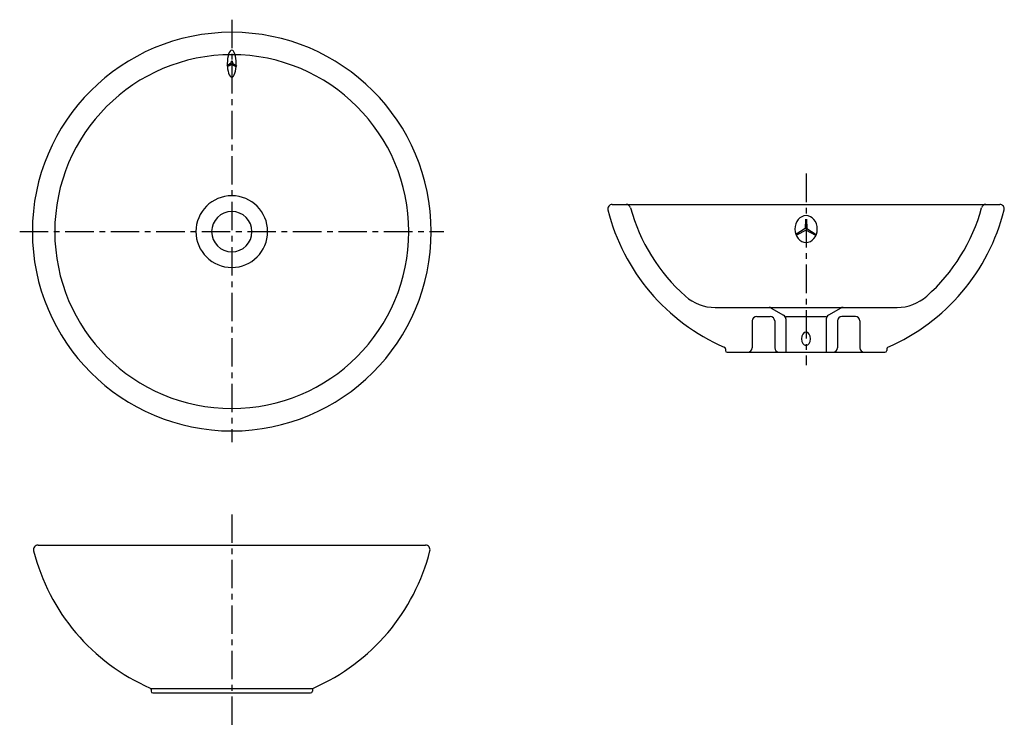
# Model space of a CAD drawing. Header units: millimetres. Extents: x -237 to 862, y -556 to 237.
import ezdxf

# ---------------------------------------------------------------- set-up
doc = ezdxf.new("R2010")
doc.units = ezdxf.units.MM
doc.linetypes.add('CENTER', pattern=[50.8, 31.75, -6.35, 6.35, -6.35])
doc.linetypes.add('PHANTOM', pattern=[63.5, 31.75, -6.35, 6.35, -6.35, 6.35, -6.35])

msp = doc.modelspace()

# ---------------------------------------------------------------- linework, layer by layer
at = {"color": 7, "linetype": 'CENTER'}
for p, q in [((0, 236.616073), (0, -235.034597)), ((640.669166, 64.78211), (640.669166, -149.182885)), ((-236.616073, 0), (236.616073, 0)), ((0, -315.600417), (0, -555.599001))]:
    msp.add_line(p, q, dxfattribs=at)
at = {"color": 7, "linetype": 'Continuous'}
for p, q in [((-0.910911, 188.034018), (-5.55013, 184.872916)), ((-0.5, 190.497092), (-0.910911, 188.034018)), ((0.5, 190.497092), (0.910911, 188.034018)), ((0.910911, 188.034018), (5.549505, 184.873342)), ((0, 186.440737), (-3.69231, 184.661366)), ((0, 186.440737), (3.69231, 184.661366)), ((424.490683, 30.382527), (856.847649, 30.382527)), ((640.169166, 13.874948), (639.718198, 3.439742)), ((641.169166, 13.874948), (641.620135, 3.439742)), ((639.718198, 3.439742), (629.335398, -3.083677)), ((640.669166, 1.776614), (630.009711, -3.857567)), ((640.669166, 1.776614), (651.328669, -3.857593)), ((641.620135, 3.439742), (652.002934, -3.083677)), ((539.192862, -84.617473), (742.14547, -84.617473)), ((601.822039, -85.276258), (615.649861, -93.17787)), ((679.516294, -85.276258), (665.688471, -93.17787)), ((585.669166, -94.617473), (600.669166, -94.617473)), ((618.169166, -94.617473), (663.169166, -94.617473)), ((618.169166, -97.519086), (618.169166, -134.617473)), ((663.169166, -97.519086), (663.169166, -134.617473)), ((695.669166, -94.617473), (680.669166, -94.617473)), ((580.669166, -99.617473), (580.669166, -129.617473)), ((605.669166, -99.617473), (605.669166, -129.617473)), ((675.669166, -99.617473), (675.669166, -129.617473)), ((700.669166, -99.617473), (700.669166, -129.617473)), ((550.669166, -130.930647), (550.669166, -132.617473)), ((730.669166, -130.930647), (730.669166, -132.617473)), ((552.669166, -134.617473), (728.669166, -134.617473)), ((-216.178483, -350), (216.178483, -350)), ((-90, -510), (90, -510)), ((-90, -511.313174), (-90, -513)), ((-88, -515), (88, -515)), ((90, -511.313174), (90, -513))]:
    msp.add_line(p, q, dxfattribs=at)
at = {"color": 7, "linetype": 'PHANTOM'}
for q in [(-4.731641, 184.768186), (4.731641, 184.768186)]:
    msp.add_line((0, 187.5), q, dxfattribs=at)
at = {"color": 7, "linetype": 'Continuous'}
for centre, radius, start, end in [((0, 0), 222.5, 0, 359.99999), ((0, 0), 197.5, 0, 359.99999), ((0, 0), 40, 0, 359.99999), ((0, 0), 22.5, 0, 359.99999), ((424.490683, 25.382527), 5, 89.999997, 194.123489), ((640.669166, 79.777058), 227.916804, -165.876501, -113.587224), ((439.993725, 25.382527), 5, 15.166019, 89.999997), ((640.669166, 79.777058), 202.916804, -164.833976, -131.575364), ((640.669166, 79.777058), 227.916804, -66.412771, -14.123494), ((640.669166, 79.777058), 202.916804, -48.424631, -15.166019), ((841.344607, 25.382527), 5, 89.999997, 164.833976), ((856.847649, 25.382527), 5, -14.123494, 89.999997), ((539.192862, -34.617473), 50, -131.575364, -89.999997), ((742.14547, -34.617473), 50, -89.999997, -48.424631), ((599.341344, -89.617473), 5, 60.255117, 89.999997), ((681.996988, -89.617473), 5, 89.999997, 119.744878), ((585.669166, -99.617473), 5, 89.999997, 179.999995), ((600.669166, -99.617473), 5, 0, 89.999997), ((613.169166, -97.519086), 5, 0, 60.255117), ((668.169166, -97.519086), 5, 119.744878, 179.999995), ((680.669166, -99.617473), 5, 89.999997, 179.999995), ((695.669166, -99.617473), 5, 0, 89.999997), ((548.669166, -130.930647), 2, 0, 66.412771), ((575.669166, -129.617473), 5, -89.999997, 0), ((610.669166, -129.617473), 5, -179.999995, -89.999997), ((670.669166, -129.617473), 5, -89.999997, 0), ((705.669166, -129.617473), 5, -179.999995, -89.999997), ((732.669166, -130.930647), 2, 113.587224, 179.999995), ((552.669166, -132.617473), 2, -179.999995, -89.999997), ((728.669166, -132.617473), 2, -89.999997, 0), ((-216.178483, -355), 5, 89.999997, 194.123489), ((216.178483, -355), 5, -14.123494, 89.999997), ((0, -300.605469), 227.916804, -165.876501, -113.587224), ((0, -300.605469), 227.916804, -66.412771, -14.123494), ((-92, -511.313174), 2, 0, 66.412771), ((-88, -513), 2, -179.999995, -89.999997), ((88, -513), 2, -89.999997, 0), ((92, -511.313174), 2, 113.587224, 179.999995)]:
    msp.add_arc(centre, radius, start, end, dxfattribs=at)
for centre, major_axis, ratio in [((0, 187.5), (0, 15), 0.333333), ((640.669166, 2.882527), (0, 15), 0.833333), ((640.669166, -119.617473), (0, 7.5), 0.666667)]:
    msp.add_ellipse(centre, major_axis=major_axis, ratio=ratio, start_param=0, end_param=6.283185, dxfattribs=at)

doc.saveas('drawing.dxf')
